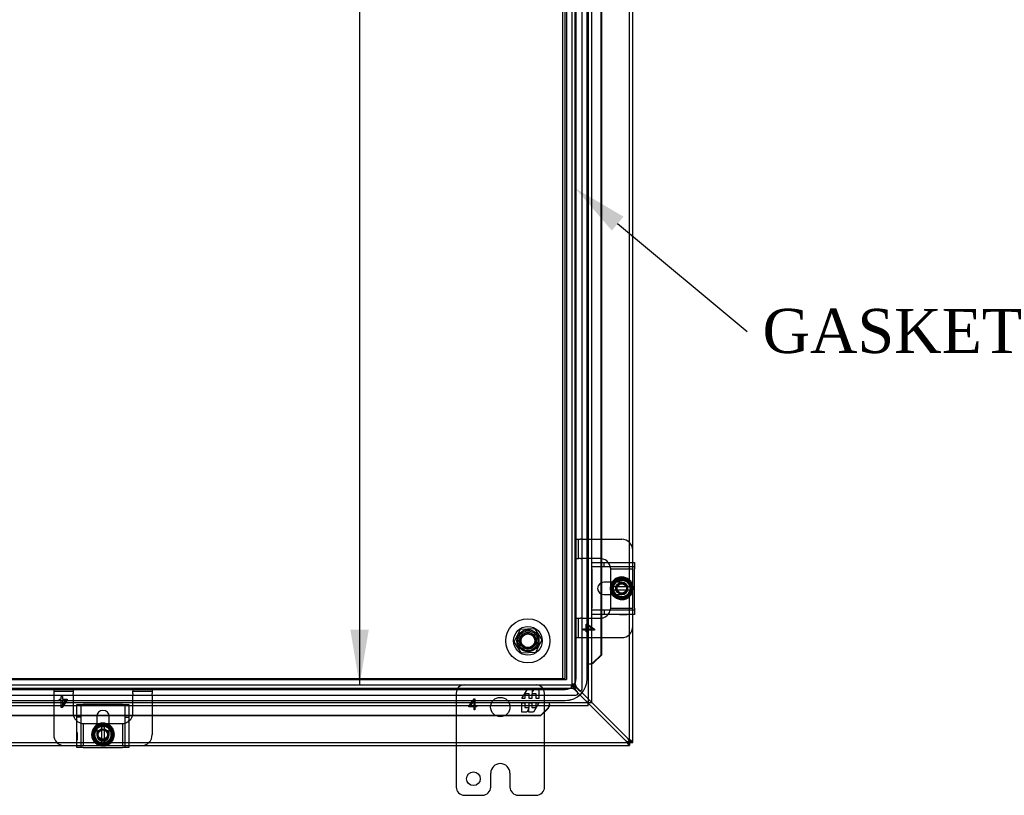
# Model space of a CAD drawing. Header units: inches. Extents: x 1 to 240, y -1 to 159.
# Tile 34 of 65: x 68 to 90, y 63 to 81. Entities that reach past the tile are written whole.
import ezdxf
from ezdxf import colors
from ezdxf.entities.mleader import LeaderData, LeaderLine
from ezdxf.enums import TextEntityAlignment as Align
from ezdxf.lldxf.tags import DXFTag
from ezdxf.math import Vec2, Vec3

# ---------------------------------------------------------------- set-up
doc = ezdxf.new("R2010")
doc.units = ezdxf.units.IN
doc.header["$MEASUREMENT"] = 0
for name, color, linetype in [('COM40679', 7, 'Continuous'), ('COM42667', 7, 'Continuous'), ('COM42780', 7, 'Continuous'), ('COM48573', 7, 'Continuous'), ('COM48603', 7, 'Continuous'), ('COM70220', 7, 'Continuous'), ('Default', 7, 'Continuous'), ('FET07720', 7, 'Continuous'), ('NTS166105', 7, 'Continuous'), ('SCC19011', 7, 'Continuous'), ('SPR20265', 7, 'Continuous'), ('STD26089', 7, 'Continuous'), ('WAF25035', 7, 'Continuous'), ('WAF25059', 7, 'Continuous')]:
    doc.layers.add(name, color=color, linetype=linetype)
doc.styles.add('SEACAD_Times_New_Roman', font='times.ttf')
tags = doc.linetypes.add('HIDDEN2', pattern=[0.1875, 0.125, -0.0625]).pattern_tags.tags
tags[6:7] = [DXFTag(74, 4), DXFTag(75, 0), DXFTag(340, '0'), DXFTag(46, 0.0), DXFTag(50, 0.0), DXFTag(44, 0.0), DXFTag(45, 0.0)]
tags[4:5] = [DXFTag(74, 4), DXFTag(75, 0), DXFTag(340, '0'), DXFTag(46, 0.0), DXFTag(50, 0.0), DXFTag(44, 0.0), DXFTag(45, 0.0)]
doc.dimstyles.new('HAMMOND_(STH_-_240x160)', dxfattribs={"dimtxt": 1, "dimasz": 1.25, "dimexe": 0.5, "dimexo": 0.5, "dimgap": 0.25, "dimtad": 0, "dimtih": 1, "dimtoh": 1, "dimlfac": 0.125, "dimzin": 0, "dimdsep": 46, "dimtxsty": 'SEACAD_Times_New_Roman', "dimblk1": '_SE_FILLED', "dimblk2": '_SE_FILLED', "dimsah": 1, "dimcen": 0.5, "dimadec": 0, "dimazin": 0, "dimtfac": 0.8, "dimtofl": 0, "dimtmove": 0, "dimatfit": 3, "dimfxl": 1, "dimtolj": 1, "dimtzin": 0, "dimarcsym": 0})

# ---------------------------------------------------------------- blocks, each defined once
blk = doc.blocks.new('SE5')
at = {"layer": 'COM40679', "color": 7, "linetype": 'HIDDEN2'}
for p, q in [((80.206, 98.928), (80.206, 65.928)), ((80.301, 98.928), (80.301, 65.928)), ((59.426, 65.928), (80.176, 65.928)), ((80.176, 65.928), (80.301, 65.928))]:
    blk.add_line(p, q, dxfattribs=at)
blk.add_circle((79.426, 66.803), 0.25, dxfattribs=at)
at = {"layer": 'COM42667', "color": 7, "linetype": 'Continuous'}
for p, q in [((80.87, 68.436), (80.87, 68.579)), ((80.87, 68.579), (81.84, 68.579)), ((81.84, 68.579), (81.84, 68.436)), ((80.87, 68.436), (80.87, 67.544)), ((81.84, 67.544), (81.84, 68.436)), ((81.345, 68.131), (81.145, 68.131)), ((81.145, 67.85), (81.345, 67.85)), ((80.87, 67.401), (80.87, 67.544)), ((81.84, 67.401), (80.87, 67.401)), ((81.84, 67.544), (81.84, 67.401)), ((69.213, 64.389), (69.213, 65.326)), ((70.39, 65.326), (70.39, 64.389)), ((69.661, 65.085), (69.661, 64.885)), ((69.942, 64.885), (69.942, 65.085)), ((69.356, 64.389), (69.213, 64.389)), ((69.356, 64.389), (70.247, 64.389)), ((70.39, 64.389), (70.247, 64.389))]:
    blk.add_line(p, q, dxfattribs=at)
at = {"layer": 'COM42667', "color": 7, "linetype": 'HIDDEN2'}
for p, q in [((80.87, 68.484), (81.84, 68.484)), ((81.154, 68.484), (81.154, 68.579)), ((81.551, 68.131), (81.345, 68.131)), ((81.345, 67.85), (81.551, 67.85)), ((81.84, 67.496), (80.87, 67.496)), ((81.154, 67.496), (81.154, 67.401)), ((81.504, 67.402), (81.504, 67.401)), ((81.504, 67.402), (81.619, 67.402)), ((81.534, 67.402), (81.534, 67.401)), ((81.613, 67.402), (81.613, 67.401)), ((81.619, 67.402), (81.619, 67.401)), ((81.619, 67.402), (81.644, 67.402)), ((81.644, 67.402), (81.644, 67.401)), ((81.644, 67.402), (81.677, 67.402)), ((81.677, 67.402), (81.677, 67.401)), ((69.213, 65.359), (69.356, 65.359)), ((69.213, 65.326), (69.213, 65.359)), ((69.308, 64.389), (69.308, 65.359)), ((70.247, 65.359), (69.356, 65.359)), ((70.247, 65.359), (70.39, 65.359)), ((70.295, 65.359), (70.295, 64.389)), ((70.39, 65.359), (70.39, 65.326)), ((69.308, 65.075), (69.213, 65.075)), ((70.295, 65.075), (70.39, 65.075)), ((69.214, 64.726), (69.213, 64.726)), ((69.214, 64.696), (69.213, 64.696)), ((69.214, 64.726), (69.214, 64.611)), ((69.661, 64.885), (69.661, 64.678)), ((69.942, 64.678), (69.942, 64.885)), ((69.214, 64.617), (69.213, 64.617)), ((69.214, 64.611), (69.213, 64.611)), ((69.214, 64.586), (69.213, 64.586)), ((69.214, 64.552), (69.213, 64.552)), ((69.214, 64.611), (69.214, 64.586)), ((69.214, 64.586), (69.214, 64.552))]:
    blk.add_line(p, q, dxfattribs=at)
at = {"layer": 'COM42667', "color": 7, "linetype": 'Continuous'}
for centre, radius, start, end in [((81.145, 67.99), 0.14, 90, 270), ((69.801, 65.085), 0.141, 0, 180)]:
    blk.add_arc(centre, radius, start, end, dxfattribs=at)
at = {"layer": 'COM42667', "color": 7, "linetype": 'HIDDEN2'}
for centre, radius, start, end in [((81.551, 67.99), 0.14, 270, 90), ((69.801, 64.678), 0.141, 180, 0)]:
    blk.add_arc(centre, radius, start, end, dxfattribs=at)
at = {"layer": 'COM42780', "color": 7, "linetype": 'HIDDEN2'}
for p, q in [((80.502, 69.105), (80.569, 69.105)), ((80.502, 68.668), (80.502, 69.105)), ((80.569, 68.668), (80.569, 69.105)), ((80.569, 69.105), (80.619, 69.105)), ((80.653, 69.105), (80.619, 69.105)), ((80.653, 69.105), (81.089, 69.105)), ((80.502, 68.668), (80.569, 68.668)), ((80.619, 68.668), (80.569, 68.668)), ((80.619, 68.668), (80.653, 68.668)), ((81.051, 68.668), (80.653, 68.668)), ((81.801, 68.483), (81.801, 68.579)), ((81.801, 68.435), (81.801, 68.483)), ((81.301, 68.435), (81.801, 68.435)), ((81.301, 68.418), (81.301, 68.43)), ((81.301, 68.287), (81.301, 68.418)), ((81.301, 68.131), (81.301, 68.287)), ((81.801, 68.43), (81.801, 68.435)), ((81.801, 68.287), (81.801, 68.43)), ((81.801, 68.046), (81.801, 68.287)), ((81.301, 67.693), (81.301, 67.85)), ((81.801, 67.693), (81.801, 67.944)), ((81.301, 67.562), (81.301, 67.693)), ((81.801, 67.55), (81.801, 67.693)), ((81.301, 67.55), (81.301, 67.562)), ((81.301, 67.545), (81.801, 67.545)), ((81.801, 67.545), (81.801, 67.55)), ((81.801, 67.497), (81.801, 67.545)), ((81.801, 67.401), (81.801, 67.497)), ((80.502, 67.312), (80.569, 67.312)), ((80.502, 66.875), (80.502, 67.312)), ((80.569, 66.875), (80.569, 67.312)), ((80.569, 67.312), (80.619, 67.312)), ((80.653, 67.312), (80.619, 67.312)), ((80.653, 67.312), (81.051, 67.312)), ((80.746, 67.071), (80.746, 67.18)), ((80.746, 67.18), (80.775, 67.18)), ((80.775, 67.18), (80.937, 67.065)), ((80.887, 67.071), (80.775, 67.15)), ((80.775, 67.15), (80.775, 67.071)), ((80.687, 67.04), (80.687, 67.071)), ((80.687, 67.071), (80.746, 67.071)), ((80.746, 67.04), (80.687, 67.04)), ((80.746, 67.007), (80.746, 67.04)), ((80.775, 67.007), (80.746, 67.007)), ((80.775, 67.071), (80.887, 67.071)), ((80.937, 67.04), (80.775, 67.04)), ((80.775, 67.04), (80.775, 67.007)), ((80.937, 67.065), (80.937, 67.04)), ((80.502, 66.875), (80.569, 66.875)), ((80.569, 66.875), (80.619, 66.875)), ((80.619, 66.875), (80.653, 66.875)), ((80.653, 66.875), (81.089, 66.875)), ((68.686, 65.728), (68.686, 65.661)), ((68.686, 65.728), (69.123, 65.728)), ((68.686, 65.661), (69.123, 65.661)), ((68.686, 65.661), (68.686, 65.61)), ((68.686, 65.61), (68.686, 65.576)), ((68.686, 65.576), (68.686, 65.101)), ((69.123, 65.728), (69.123, 65.661)), ((69.123, 65.661), (69.123, 65.61)), ((69.123, 65.576), (69.123, 65.61)), ((69.123, 65.576), (69.123, 65.178)), ((70.48, 65.728), (70.48, 65.661)), ((70.48, 65.728), (70.917, 65.728)), ((70.48, 65.661), (70.917, 65.661)), ((70.48, 65.61), (70.48, 65.661)), ((70.48, 65.61), (70.48, 65.576)), ((70.48, 65.178), (70.48, 65.576)), ((70.917, 65.728), (70.917, 65.661)), ((70.917, 65.661), (70.917, 65.61)), ((70.917, 65.576), (70.917, 65.61)), ((70.917, 65.576), (70.917, 65.101)), ((68.818, 65.455), (68.818, 65.483)), ((68.818, 65.483), (68.851, 65.483)), ((68.851, 65.455), (68.818, 65.455)), ((68.851, 65.543), (68.882, 65.543)), ((68.851, 65.483), (68.851, 65.543)), ((68.851, 65.293), (68.851, 65.455)), ((68.991, 65.455), (68.876, 65.293)), ((68.882, 65.543), (68.882, 65.483)), ((68.882, 65.483), (68.991, 65.483)), ((68.882, 65.342), (68.961, 65.455)), ((68.961, 65.455), (68.882, 65.455)), ((68.882, 65.455), (68.882, 65.342)), ((68.991, 65.483), (68.991, 65.455)), ((68.876, 65.293), (68.851, 65.293)), ((69.356, 64.929), (69.356, 64.428)), ((69.361, 64.928), (69.373, 64.928)), ((69.373, 64.928), (69.504, 64.928)), ((69.504, 64.928), (69.661, 64.928)), ((69.942, 64.928), (70.098, 64.928)), ((70.098, 64.928), (70.23, 64.928)), ((70.23, 64.928), (70.241, 64.928)), ((70.246, 64.929), (70.246, 64.428)), ((69.213, 64.428), (69.308, 64.428)), ((69.308, 64.428), (69.356, 64.428)), ((69.356, 64.428), (69.361, 64.428)), ((69.361, 64.428), (69.504, 64.428)), ((69.504, 64.428), (69.755, 64.428)), ((69.857, 64.428), (70.098, 64.428)), ((70.098, 64.428), (70.241, 64.428)), ((70.241, 64.428), (70.246, 64.428)), ((70.246, 64.428), (70.294, 64.428)), ((70.294, 64.428), (70.39, 64.428))]:
    blk.add_line(p, q, dxfattribs=at)
at = {"layer": 'COM42780', "color": 7, "linetype": 'Continuous'}
for p, q in [((81.089, 69.105), (81.551, 69.105)), ((81.801, 68.579), (81.801, 68.855)), ((81.301, 68.056), (81.301, 68.131)), ((81.301, 67.85), (81.301, 67.921)), ((81.801, 67.125), (81.801, 67.401)), ((81.089, 66.875), (81.551, 66.875)), ((68.686, 65.101), (68.686, 64.678)), ((69.661, 64.928), (69.733, 64.928)), ((69.867, 64.928), (69.942, 64.928)), ((70.917, 65.101), (70.917, 64.678)), ((68.936, 64.428), (69.213, 64.428)), ((70.39, 64.428), (70.667, 64.428))]:
    blk.add_line(p, q, dxfattribs=at)
at = {"layer": 'COM42780', "color": 7, "linetype": 'HIDDEN2'}
for centre, radius in [((81.551, 67.99), 0.195), ((81.551, 67.99), 0.125), ((81.551, 67.99), 0.106), ((69.801, 64.678), 0.195), ((69.801, 64.678), 0.125), ((69.801, 64.678), 0.106)]:
    blk.add_circle(centre, radius, dxfattribs=at)
at = {"layer": 'COM42780', "color": 7, "linetype": 'Continuous'}
for centre, start, end in [((81.551, 68.855), 0, 90), ((81.051, 68.418), 39.9324, 81.31), ((81.051, 67.562), 278.69, 320.0676), ((81.551, 67.125), 270, 0), ((69.373, 65.178), 198.0043, 230.0676), ((70.23, 65.178), 309.9324, 341.9957), ((68.936, 64.678), 180, 270), ((70.667, 64.678), 270, 0)]:
    blk.add_arc(centre, 0.25, start, end, dxfattribs=at)
at = {"layer": 'COM42780', "color": 7, "linetype": 'HIDDEN2'}
for centre, start, end in [((81.051, 68.418), 81.31, 90), ((81.051, 68.418), 15.0028, 39.9324), ((81.051, 68.418), 3.8357, 15.0028), ((81.051, 68.418), 2.6763, 3.8357), ((81.051, 67.562), 320.0676, 344.9972), ((81.051, 67.562), 344.9972, 356.1643), ((81.051, 67.562), 356.1643, 357.3237), ((81.051, 67.562), 270, 278.69), ((69.373, 65.178), 180, 198.0043), ((70.23, 65.178), 341.9957, 0), ((69.373, 65.178), 230.0676, 254.9972), ((69.373, 65.178), 254.9972, 266.1643), ((69.373, 65.178), 266.1643, 267.3237), ((70.23, 65.178), 272.6763, 273.8357), ((70.23, 65.178), 273.8357, 285.0028), ((70.23, 65.178), 285.0028, 309.9324)]:
    blk.add_arc(centre, 0.25, start, end, dxfattribs=at)
at = {"layer": 'COM48573', "color": 7, "linetype": 'HIDDEN2'}
for p, q in [((80.426, 65.819), (80.426, 99.037)), ((80.498, 65.819), (80.498, 99.037)), ((80.656, 65.715), (80.656, 99.141)), ((81.729, 68.055), (81.729, 82.368)), ((81.729, 64.506), (81.729, 67.93)), ((59.193, 65.803), (80.41, 65.803)), ((80.408, 65.803), (80.408, 65.731)), ((80.41, 65.731), (80.41, 65.803)), ((80.426, 65.821), (80.498, 65.821)), ((80.498, 65.819), (80.426, 65.819)), ((80.499, 65.821), (80.498, 65.821)), ((59.088, 65.573), (80.515, 65.573)), ((59.193, 65.731), (80.41, 65.731)), ((80.408, 65.731), (80.408, 65.73)), ((80.487, 65.695), (80.792, 65.39)), ((80.546, 65.65), (80.501, 65.695)), ((80.864, 65.412), (80.534, 65.742)), ((80.534, 65.728), (80.58, 65.683)), ((57.879, 64.5), (69.741, 64.5)), ((69.866, 64.5), (81.724, 64.5))]:
    blk.add_line(p, q, dxfattribs=at)
at = {"layer": 'COM48573', "color": 7, "linetype": 'Continuous'}
for p, q in [((81.801, 68.855), (81.801, 81.563)), ((81.801, 64.506), (81.801, 67.125)), ((80.792, 65.39), (81.646, 64.536)), ((81.693, 64.583), (80.864, 65.412)), ((81.712, 64.517), (81.693, 64.536)), ((81.712, 64.517), (81.693, 64.536)), ((81.712, 64.517), (81.727, 64.502)), ((81.712, 64.517), (81.727, 64.503)), ((81.724, 64.5), (81.724, 64.428)), ((81.729, 64.5), (81.724, 64.5)), ((81.729, 64.5), (81.728, 64.502)), ((81.729, 64.5), (81.728, 64.502)), ((81.729, 64.506), (81.729, 64.5)), ((81.729, 64.506), (81.801, 64.506)), ((81.729, 64.5), (81.801, 64.5)), ((81.729, 64.5), (81.729, 64.428)), ((81.801, 64.5), (81.801, 64.506)), ((57.879, 64.428), (68.936, 64.428)), ((70.667, 64.428), (81.724, 64.428)), ((81.724, 64.428), (81.729, 64.428))]:
    blk.add_line(p, q, dxfattribs=at)
at = {"layer": 'COM48573', "color": 7, "linetype": 'HIDDEN2'}
for centre, radius, start, end in [((80.693, 65.86), 0.198, 191.3606, 216.6696), ((80.369, 65.537), 0.198, 53.3304, 78.6394), ((80.515, 65.618), 0.045, 270, 45), ((80.611, 65.715), 0.045, 225, 0)]:
    blk.add_arc(centre, radius, start, end, dxfattribs=at)
at = {"layer": 'COM48573', "color": 7, "linetype": 'Continuous'}
for centre, radius, start, end in [((82.079, 64.745), 0.48, 205.7943, 217.9385), ((81.82, 64.795), 0.312, 236.1943, 247.4031), ((81.484, 64.151), 0.48, 52.0615, 64.2057), ((81.435, 64.41), 0.312, 22.5969, 33.8057)]:
    blk.add_arc(centre, radius, start, end, dxfattribs=at)
at = {"layer": 'COM48573', "color": 7, "linetype": 'HIDDEN2'}
for points, knots in [([(80.408, 65.801), (80.415, 65.798), (80.421, 65.794), (80.435, 65.781), (80.441, 65.773), (80.454, 65.754), (80.461, 65.743), (80.474, 65.72), (80.481, 65.707), (80.487, 65.695)], [0, 0, 0, 0, 0.25, 0.25, 0.5, 0.5, 0.75, 0.75, 1, 1, 1, 1]), ([(80.41, 65.803), (80.418, 65.803), (80.425, 65.8), (80.441, 65.789), (80.448, 65.781), (80.463, 65.761), (80.471, 65.749), (80.486, 65.723), (80.494, 65.709), (80.501, 65.695)], [0, 0, 0, 0, 0.25, 0.25, 0.5, 0.5, 0.75, 0.75, 1, 1, 1, 1]), ([(80.534, 65.728), (80.52, 65.736), (80.506, 65.743), (80.48, 65.759), (80.468, 65.766), (80.448, 65.781), (80.44, 65.789), (80.429, 65.804), (80.426, 65.812), (80.426, 65.819)], [0, 0, 0, 0, 0.25, 0.25, 0.5, 0.5, 0.75, 0.75, 1, 1, 1, 1]), ([(80.534, 65.742), (80.522, 65.749), (80.51, 65.755), (80.487, 65.768), (80.476, 65.775), (80.457, 65.788), (80.449, 65.795), (80.436, 65.808), (80.431, 65.815), (80.429, 65.821)], [0, 0, 0, 0, 0.25, 0.25, 0.5, 0.5, 0.75, 0.75, 1, 1, 1, 1]), ([(80.534, 65.728), (80.525, 65.743), (80.516, 65.759), (80.502, 65.789), (80.498, 65.804), (80.498, 65.819)], [0, 0, 0, 0, 0.5, 0.5, 1, 1, 1, 1]), ([(80.41, 65.731), (80.425, 65.731), (80.441, 65.727), (80.471, 65.714), (80.486, 65.705), (80.501, 65.695)], [0, 0, 0, 0, 0.5, 0.5, 1, 1, 1, 1]), ([(81.729, 64.433), (81.725, 64.434), (81.722, 64.435), (81.717, 64.438), (81.715, 64.44), (81.712, 64.444), (81.711, 64.447), (81.709, 64.452), (81.709, 64.455), (81.709, 64.465), (81.71, 64.473), (81.714, 64.484), (81.716, 64.488), (81.721, 64.496), (81.723, 64.499), (81.727, 64.502)], [0, 0, 0, 0, 0.125, 0.125, 0.25, 0.25, 0.375, 0.375, 0.5, 0.5, 0.75, 0.75, 0.875, 0.875, 1, 1, 1, 1]), ([(81.727, 64.503), (81.73, 64.506), (81.734, 64.509), (81.741, 64.513), (81.745, 64.515), (81.753, 64.518), (81.757, 64.519), (81.764, 64.52), (81.768, 64.521), (81.777, 64.52), (81.783, 64.519), (81.79, 64.514), (81.791, 64.512), (81.795, 64.507), (81.796, 64.504), (81.797, 64.5)], [0, 0, 0, 0, 0.125, 0.125, 0.25, 0.25, 0.375, 0.375, 0.5, 0.5, 0.75, 0.75, 0.875, 0.875, 1, 1, 1, 1])]:
    blk.add_open_spline(points, degree=3, knots=knots, dxfattribs=at)
at = {"layer": 'COM48573', "color": 7, "linetype": 'Continuous'}
for points, knots in [([(81.7, 64.507), (81.701, 64.507), (81.704, 64.506), (81.707, 64.505), (81.711, 64.503), (81.714, 64.502), (81.717, 64.501), (81.719, 64.501), (81.722, 64.5), (81.723, 64.5), (81.724, 64.5)], [0, 0, 0, 0, 0.137013, 0.270531, 0.400528, 0.527021, 0.650074, 0.769801, 0.886369, 1, 1, 1, 1]), ([(81.7, 64.45), (81.705, 64.444), (81.71, 64.438), (81.718, 64.431), (81.721, 64.428), (81.724, 64.428)], [0, 0, 0, 0, 0.5, 0.5, 1, 1, 1, 1]), ([(81.728, 64.502), (81.725, 64.502), (81.722, 64.502), (81.717, 64.504), (81.714, 64.504), (81.71, 64.507), (81.709, 64.509), (81.709, 64.513), (81.71, 64.515), (81.712, 64.517)], [0, 0, 0, 0, 0.25, 0.25, 0.5, 0.5, 0.75, 0.75, 1, 1, 1, 1]), ([(81.712, 64.517), (81.714, 64.519), (81.717, 64.521), (81.721, 64.521), (81.723, 64.519), (81.725, 64.515), (81.726, 64.513), (81.727, 64.508), (81.727, 64.505), (81.728, 64.502)], [0, 0, 0, 0, 0.25, 0.25, 0.5, 0.5, 0.75, 0.75, 1, 1, 1, 1]), ([(81.729, 64.506), (81.729, 64.507), (81.729, 64.508), (81.729, 64.51), (81.728, 64.513), (81.727, 64.516), (81.726, 64.519), (81.725, 64.522), (81.724, 64.526), (81.723, 64.528), (81.722, 64.529)], [0, 0, 0, 0, 0.113631, 0.230199, 0.349926, 0.472979, 0.599472, 0.729469, 0.862987, 1, 1, 1, 1]), ([(81.801, 64.506), (81.801, 64.508), (81.799, 64.512), (81.791, 64.52), (81.786, 64.524), (81.78, 64.529)], [0, 0, 0, 0, 0.5, 0.5, 1, 1, 1, 1])]:
    blk.add_open_spline(points, degree=3, knots=knots, dxfattribs=at)
at = {"layer": 'COM48573', "color": 7, "linetype": 'HIDDEN2'}
for points in [[(81.709, 64.511), (81.709, 64.494), (81.709, 64.477), (81.709, 64.46)], [(81.77, 64.521), (81.753, 64.521), (81.735, 64.521), (81.719, 64.521)]]:
    blk.add_open_spline(points, degree=3, dxfattribs=at)
at = {"layer": 'COM48603', "color": 7, "linetype": 'HIDDEN2'}
for p, q in [((80.792, 99.459), (80.792, 65.398)), ((81.077, 68.579), (81.077, 68.113)), ((81.089, 68.579), (81.089, 68.119)), ((81.077, 67.867), (81.077, 67.401)), ((81.089, 67.861), (81.089, 67.401)), ((80.864, 66.273), (80.792, 66.273)), ((80.896, 66.296), (80.887, 66.296)), ((80.792, 65.398), (58.748, 65.398)), ((79.917, 65.326), (79.917, 65.398)), ((79.894, 65.303), (79.894, 65.294)), ((69.664, 65.113), (69.213, 65.113)), ((69.662, 65.101), (69.213, 65.101)), ((70.39, 65.113), (69.939, 65.113)), ((70.39, 65.101), (69.941, 65.101))]:
    blk.add_line(p, q, dxfattribs=at)
at = {"layer": 'COM48603', "color": 7, "linetype": 'Continuous'}
for p, q in [((80.864, 99.459), (80.864, 65.398)), ((81.077, 81.839), (81.077, 68.579)), ((81.089, 81.839), (81.089, 68.579)), ((81.077, 68.113), (81.077, 67.867)), ((81.089, 68.119), (81.089, 67.861)), ((81.077, 67.401), (81.077, 66.481)), ((81.089, 67.401), (81.089, 66.481)), ((81.077, 66.481), (80.907, 66.308)), ((81.089, 66.481), (80.919, 66.308)), ((81.089, 66.481), (81.077, 66.481)), ((80.864, 66.273), (80.877, 66.273)), ((80.907, 66.308), (80.919, 66.308)), ((80.792, 65.398), (80.756, 65.434)), ((80.792, 65.398), (80.756, 65.434)), ((80.792, 65.326), (80.792, 65.398)), ((80.864, 65.398), (80.792, 65.398)), ((80.792, 65.326), (58.748, 65.326)), ((79.882, 65.283), (79.709, 65.113)), ((79.882, 65.271), (79.709, 65.101)), ((79.882, 65.283), (79.882, 65.271)), ((79.917, 65.313), (79.917, 65.326)), ((69.213, 65.113), (59.832, 65.113)), ((69.213, 65.101), (59.832, 65.101)), ((69.941, 65.101), (69.662, 65.101)), ((69.939, 65.113), (69.664, 65.113)), ((79.709, 65.113), (70.39, 65.113)), ((79.709, 65.101), (70.39, 65.101)), ((79.709, 65.101), (79.709, 65.113))]:
    blk.add_line(p, q, dxfattribs=at)
at = {"layer": 'COM48603', "color": 7, "linetype": 'HIDDEN2'}
for centre, start, end in [((81.305, 65.222), 110.5358, 114.2658), ((80.968, 64.885), 155.7342, 158.7275)]:
    blk.add_arc(centre, 1.153, start, end, dxfattribs=at)
at = {"layer": 'COM48603', "color": 7, "linetype": 'Continuous'}
for centre, radius, start, end in [((81.195, 66.039), 0.395, 136.9946, 143.6858), ((81.305, 65.222), 1.153, 109.542, 110.5358), ((80.151, 64.995), 0.395, 126.3142, 133.0054), ((80.968, 64.885), 1.153, 158.7275, 160.458)]:
    blk.add_arc(centre, radius, start, end, dxfattribs=at)
at = {"layer": 'COM70220', "color": 7, "linetype": 'HIDDEN2'}
for p, q in [((80.27, 65.951), (80.27, 98.906)), ((80.271, 65.951), (80.271, 98.906)), ((80.52, 65.951), (80.52, 98.906)), ((80.769, 65.951), (80.769, 98.906)), ((80.77, 65.951), (80.77, 98.906)), ((59.332, 65.951), (80.27, 65.951)), ((59.332, 65.95), (80.27, 65.95)), ((59.332, 65.701), (80.27, 65.701)), ((59.332, 65.452), (80.27, 65.452)), ((59.332, 65.451), (80.27, 65.451))]:
    blk.add_line(p, q, dxfattribs=at)
for radius in [0.5, 0.001, 0.25, 0.499]:
    blk.add_arc((80.27, 65.951), radius, 270, 0, dxfattribs=at)
at = {"layer": 'FET07720', "color": 7, "linetype": 'HIDDEN2'}
for p, q in [((77.801, 65.616), (77.801, 64.428)), ((79.291, 65.498), (79.414, 65.71)), ((79.454, 65.604), (79.356, 65.604)), ((79.356, 65.604), (79.356, 65.498)), ((79.414, 65.71), (79.523, 65.71)), ((79.454, 65.498), (79.454, 65.604)), ((79.612, 65.604), (79.514, 65.604)), ((79.514, 65.604), (79.514, 65.498)), ((79.523, 65.71), (79.523, 65.632)), ((79.523, 65.632), (79.568, 65.71)), ((79.568, 65.71), (79.676, 65.71)), ((79.612, 65.498), (79.612, 65.604)), ((79.676, 65.71), (79.676, 65.498)), ((79.801, 64.428), (79.801, 65.616)), ((78.091, 65.32), (78.21, 65.491)), ((78.207, 65.452), (78.12, 65.327)), ((78.207, 65.327), (78.207, 65.452)), ((78.21, 65.491), (78.227, 65.491)), ((78.227, 65.491), (78.227, 65.327)), ((79.356, 65.498), (79.291, 65.498)), ((79.291, 65.188), (79.291, 65.4)), ((79.291, 65.4), (79.356, 65.4)), ((79.356, 65.4), (79.356, 65.295)), ((79.514, 65.498), (79.454, 65.498)), ((79.454, 65.295), (79.454, 65.4)), ((79.454, 65.4), (79.514, 65.4)), ((79.514, 65.4), (79.514, 65.295)), ((79.676, 65.4), (79.554, 65.188)), ((79.676, 65.498), (79.612, 65.498)), ((79.612, 65.295), (79.612, 65.4)), ((79.612, 65.4), (79.676, 65.4)), ((78.091, 65.306), (78.091, 65.32)), ((78.207, 65.306), (78.091, 65.306)), ((78.12, 65.327), (78.207, 65.327)), ((78.207, 65.241), (78.207, 65.306)), ((78.227, 65.241), (78.207, 65.241)), ((78.227, 65.327), (78.262, 65.327)), ((78.262, 65.306), (78.227, 65.306)), ((78.227, 65.306), (78.227, 65.241)), ((78.262, 65.327), (78.262, 65.306)), ((79.4, 65.188), (79.291, 65.188)), ((79.356, 65.295), (79.454, 65.295)), ((79.445, 65.266), (79.4, 65.188)), ((79.445, 65.188), (79.445, 65.266)), ((79.554, 65.188), (79.445, 65.188)), ((79.514, 65.295), (79.612, 65.295))]:
    blk.add_line(p, q, dxfattribs=at)
at = {"layer": 'FET07720', "color": 7, "linetype": 'Continuous'}
for p, q in [((77.801, 64.428), (77.801, 63.491)), ((79.801, 63.491), (79.801, 64.428)), ((78.801, 64.021), (78.801, 64.021)), ((78.583, 63.491), (78.583, 63.803)), ((79.019, 63.803), (79.019, 63.491)), ((77.989, 63.303), (78.395, 63.303)), ((79.207, 63.303), (79.614, 63.303))]:
    blk.add_line(p, q, dxfattribs=at)
at = {"layer": 'FET07720', "color": 7, "linetype": 'HIDDEN2'}
blk.add_circle((78.801, 65.303), 0.219, dxfattribs=at)
at = {"layer": 'FET07720', "color": 7, "linetype": 'Continuous'}
blk.add_circle((78.192, 63.678), 0.156, dxfattribs=at)
at = {"layer": 'FET07720', "color": 7, "linetype": 'HIDDEN2'}
for centre, radius, start, end in [((77.989, 65.616), 0.188, 90, 180), ((79.614, 65.616), 0.187, 0, 90)]:
    blk.add_arc(centre, radius, start, end, dxfattribs=at)
at = {"layer": 'FET07720', "color": 7, "linetype": 'Continuous'}
for centre, radius, start, end in [((78.801, 63.803), 0.218, 90, 180), ((78.801, 63.803), 0.218, 0, 90), ((77.989, 63.491), 0.188, 180, 270), ((78.395, 63.491), 0.188, 270, 0), ((79.207, 63.491), 0.188, 180, 270), ((79.614, 63.491), 0.188, 270, 0)]:
    blk.add_arc(centre, radius, start, end, dxfattribs=at)
at = {"layer": 'NTS166105', "color": 7, "linetype": 'HIDDEN2'}
for p, q in [((79.112, 66.783), (79.255, 67.068)), ((79.255, 67.068), (79.573, 67.084)), ((79.573, 67.084), (79.742, 66.825)), ((79.282, 66.524), (79.112, 66.783)), ((79.742, 66.825), (79.597, 66.537)), ((79.597, 66.537), (79.282, 66.524))]:
    blk.add_line(p, q, dxfattribs=at)
for radius in [0.188, 0.154]:
    blk.add_circle((79.426, 66.803), radius, dxfattribs=at)
at = {"layer": 'SCC19011', "color": 7, "linetype": 'Continuous'}
for p, q in [((81.551, 68.231), (81.336, 68.099)), ((81.336, 68.099), (81.336, 68.024)), ((81.336, 68.024), (81.336, 67.956)), ((81.357, 68.024), (81.336, 68.024)), ((81.367, 68.024), (81.357, 68.024)), ((81.736, 68.024), (81.367, 68.024)), ((81.766, 68.099), (81.551, 68.231)), ((81.746, 68.024), (81.736, 68.024)), ((81.766, 68.024), (81.746, 68.024)), ((81.766, 68.024), (81.766, 68.099)), ((81.766, 67.956), (81.766, 68.024)), ((81.336, 67.956), (81.336, 67.881)), ((81.336, 67.956), (81.357, 67.956)), ((81.336, 67.881), (81.551, 67.749)), ((81.357, 67.956), (81.367, 67.956)), ((81.367, 67.956), (81.736, 67.956)), ((81.551, 67.749), (81.766, 67.881)), ((81.736, 67.956), (81.746, 67.956)), ((81.746, 67.956), (81.766, 67.956)), ((81.766, 67.881), (81.766, 67.956)), ((69.693, 64.893), (69.56, 64.678)), ((69.56, 64.678), (69.693, 64.463)), ((69.767, 64.893), (69.693, 64.893)), ((69.835, 64.893), (69.767, 64.893)), ((69.767, 64.893), (69.767, 64.873)), ((69.767, 64.873), (69.767, 64.862)), ((69.767, 64.862), (69.767, 64.494)), ((69.91, 64.893), (69.835, 64.893)), ((69.835, 64.873), (69.835, 64.893)), ((69.835, 64.862), (69.835, 64.873)), ((69.835, 64.494), (69.835, 64.862)), ((70.042, 64.678), (69.91, 64.893)), ((69.91, 64.463), (70.042, 64.678)), ((69.693, 64.463), (69.767, 64.463)), ((69.767, 64.494), (69.767, 64.484)), ((69.767, 64.484), (69.767, 64.463)), ((69.767, 64.463), (69.835, 64.463)), ((69.835, 64.484), (69.835, 64.494)), ((69.835, 64.463), (69.835, 64.484)), ((69.835, 64.463), (69.91, 64.463))]:
    blk.add_line(p, q, dxfattribs=at)
at = {"layer": 'SCC19011', "color": 7, "linetype": 'HIDDEN2'}
for centre in [(81.551, 67.99), (69.801, 64.678)]:
    blk.add_circle(centre, 0.122, dxfattribs=at)
at = {"layer": 'SCC19011', "color": 7, "linetype": 'Continuous'}
for centre, start, end in [((81.551, 67.99), 10.4474, 169.5526), ((81.551, 67.99), 190.4474, 349.5526), ((69.801, 64.678), 100.4474, 259.5526), ((69.801, 64.678), 280.4474, 79.5526)]:
    blk.add_arc(centre, 0.188, start, end, dxfattribs=at)
at = {"layer": 'SPR20265', "color": 7, "linetype": 'HIDDEN2'}
for p, q in [((81.366, 67.805), (81.391, 67.83)), ((81.734, 67.99), (81.769, 67.99)), ((69.616, 64.863), (69.641, 64.838)), ((69.801, 64.496), (69.801, 64.461))]:
    blk.add_line(p, q, dxfattribs=at)
for points, knots in [([(81.324, 67.878), (81.326, 67.875), (81.342, 67.844), (81.384, 67.792), (81.467, 67.744), (81.561, 67.73), (81.655, 67.75), (81.734, 67.804), (81.79, 67.881), (81.813, 67.974), (81.802, 68.069), (81.758, 68.153), (81.686, 68.217), (81.597, 68.25), (81.501, 68.25), (81.414, 68.216), (81.361, 68.17), (81.338, 68.139), (81.333, 68.131)], [0.7989082, 0.7989082, 0.7989082, 0.7989082, 0.8001915, 0.8112914, 0.8223931, 0.8334948, 0.8445983, 0.8557003, 0.8668021, 0.8779027, 0.8890041, 0.9001067, 0.9112098, 0.9223136, 0.9334157, 0.9445065, 0.955056, 0.9580988, 0.9580988, 0.9580988, 0.9580988]), ([(81.6, 68.204), (81.57, 68.211), (81.506, 68.212), (81.419, 68.174), (81.354, 68.103), (81.325, 68.012), (81.335, 67.916), (81.384, 67.834), (81.462, 67.778), (81.557, 67.76), (81.65, 67.782), (81.727, 67.84), (81.773, 67.924), (81.782, 68.019), (81.75, 68.11), (81.686, 68.181), (81.598, 68.219), (81.502, 68.219), (81.414, 68.18), (81.349, 68.11), (81.318, 68.019), (81.325, 67.923), (81.37, 67.838), (81.445, 67.779), (81.537, 67.753), (81.632, 67.766), (81.714, 67.816), (81.77, 67.894), (81.791, 67.987), (81.773, 68.081), (81.72, 68.161), (81.641, 68.214), (81.546, 68.231), (81.453, 68.211), (81.374, 68.156), (81.324, 68.075), (81.308, 67.98), (81.331, 67.887), (81.387, 67.809), (81.469, 67.76), (81.563, 67.745), (81.656, 67.768), (81.734, 67.824), (81.783, 67.906), (81.798, 68.001), (81.776, 68.094), (81.72, 68.172), (81.639, 68.223), (81.545, 68.239), (81.451, 68.219), (81.373, 68.165), (81.32, 68.085), (81.301, 67.991), (81.315, 67.91), (81.339, 67.865), (81.35, 67.849)], [0.034752, 0.034752, 0.034752, 0.034752, 0.0456072, 0.0566993, 0.0677916, 0.0788813, 0.0899732, 0.1010652, 0.1121593, 0.123253, 0.1343442, 0.1454373, 0.156529, 0.1676234, 0.1787178, 0.1898116, 0.200905, 0.2119972, 0.2230929, 0.2341872, 0.2452831, 0.2563771, 0.2674708, 0.2785654, 0.28966, 0.3007576, 0.3118528, 0.3229492, 0.3340432, 0.3451384, 0.3562353, 0.3673323, 0.3784297, 0.3895246, 0.4006213, 0.4117166, 0.4228156, 0.4339132, 0.4450112, 0.4561079, 0.4672039, 0.4783017, 0.4893995, 0.5004992, 0.5115966, 0.5226954, 0.5337915, 0.544891, 0.5559893, 0.5670899, 0.5781889, 0.5892874, 0.6003855, 0.6114838, 0.6182179, 0.6182179, 0.6182179, 0.6182179]), ([(81.391, 67.83), (81.372, 67.852), (81.338, 67.898), (81.319, 67.99), (81.339, 68.076), (81.383, 68.146), (81.448, 68.194), (81.526, 68.217), (81.607, 68.211), (81.681, 68.177), (81.738, 68.119), (81.772, 68.045), (81.776, 67.963), (81.756, 67.899), (81.734, 67.866), (81.726, 67.856)], [0, 0, 0, 0, 0.0112469, 0.0252682, 0.0367371, 0.0476376, 0.0587408, 0.0698533, 0.080966, 0.0920765, 0.1031883, 0.1142994, 0.1254131, 0.1365249, 0.1418271, 0.1418271, 0.1418271, 0.1418271]), ([(81.429, 68.21), (81.424, 68.207), (81.392, 68.187), (81.355, 68.152), (81.332, 68.115), (81.327, 68.104)], [0.75353292, 0.75353292, 0.75353292, 0.75353292, 0.75578627, 0.7668873, 0.7712132, 0.7712132, 0.7712132, 0.7712132]), ([(81.335, 68.01), (81.336, 68.023), (81.343, 68.062), (81.364, 68.103), (81.384, 68.127), (81.387, 68.131)], [0.21995858, 0.21995858, 0.21995858, 0.21995858, 0.22541447, 0.23652458, 0.23857738, 0.23857738, 0.23857738, 0.23857738]), ([(81.408, 67.836), (81.405, 67.839), (81.383, 67.86), (81.351, 67.91), (81.337, 67.99), (81.352, 68.07), (81.387, 68.123), (81.412, 68.146), (81.419, 68.151)], [0.37922098, 0.37922098, 0.37922098, 0.37922098, 0.38094922, 0.39205781, 0.40316665, 0.41427643, 0.42538516, 0.42868152, 0.42868152, 0.42868152, 0.42868152]), ([(81.66, 68.166), (81.671, 68.16), (81.703, 68.135), (81.743, 68.081), (81.762, 68.001), (81.75, 67.92), (81.708, 67.85), (81.643, 67.801), (81.563, 67.781), (81.483, 67.793), (81.412, 67.835), (81.364, 67.901), (81.344, 67.98), (81.357, 68.061), (81.4, 68.131), (81.467, 68.178), (81.547, 68.195), (81.627, 68.181), (81.695, 68.135), (81.741, 68.067), (81.755, 67.986), (81.736, 67.906), (81.688, 67.84), (81.617, 67.799), (81.536, 67.789), (81.457, 67.813), (81.394, 67.865), (81.358, 67.939), (81.354, 68.02), (81.384, 68.097), (81.441, 68.155), (81.518, 68.185), (81.599, 68.182), (81.673, 68.145), (81.725, 68.082), (81.747, 68.003), (81.735, 67.922), (81.699, 67.867), (81.67, 67.843), (81.661, 67.836)], [0.464438, 0.464438, 0.464438, 0.464438, 0.4698156, 0.4809232, 0.4920326, 0.503138, 0.5142446, 0.52535, 0.5364578, 0.547565, 0.5586721, 0.5697781, 0.5808823, 0.5919888, 0.603094, 0.6142018, 0.6253066, 0.6364118, 0.6475152, 0.6586197, 0.6697249, 0.6808298, 0.6919358, 0.7030382, 0.714142, 0.7252447, 0.7363492, 0.7474536, 0.7585562, 0.7696589, 0.7807596, 0.7918635, 0.8029663, 0.8140692, 0.8251712, 0.836271, 0.8473724, 0.8584731, 0.862923, 0.862923, 0.862923, 0.862923]), ([(81.371, 67.942), (81.37, 67.944), (81.364, 67.972), (81.364, 68.004), (81.37, 68.033), (81.371, 68.035)], [0.91315801, 0.91315801, 0.91315801, 0.91315801, 0.91397592, 0.92507741, 0.92612869, 0.92612869, 0.92612869, 0.92612869]), ([(81.466, 68.18), (81.466, 68.18), (81.491, 68.191), (81.544, 68.203), (81.603, 68.193), (81.632, 68.181), (81.637, 68.179)], [0.43640128, 0.43640128, 0.43640128, 0.43640128, 0.43649234, 0.44759977, 0.45870607, 0.46079764, 0.46079764, 0.46079764, 0.46079764]), ([(81.483, 68.162), (81.5, 68.169), (81.544, 68.179), (81.609, 68.169), (81.67, 68.136), (81.722, 68.074), (81.731, 68.023), (81.734, 67.99)], [0.95046325, 0.95046325, 0.95046325, 0.95046325, 0.95824793, 0.96865358, 0.9770936, 0.98730809, 1, 1, 1, 1]), ([(81.497, 68.199), (81.502, 68.2), (81.532, 68.207), (81.57, 68.207), (81.602, 68.199), (81.608, 68.198)], [0.25678082, 0.25678082, 0.25678082, 0.25678082, 0.25874448, 0.26985449, 0.27231226, 0.27231226, 0.27231226, 0.27231226]), ([(81.708, 68.137), (81.714, 68.131), (81.736, 68.104), (81.763, 68.048), (81.769, 67.966), (81.746, 67.893), (81.717, 67.855), (81.702, 67.84)], [0.28879014, 0.28879014, 0.28879014, 0.28879014, 0.29207573, 0.30318617, 0.31429358, 0.32540417, 0.3342706, 0.3342706, 0.3342706, 0.3342706]), ([(81.769, 67.99), (81.766, 68.024), (81.759, 68.073), (81.729, 68.119), (81.714, 68.135)], [0, 0, 0, 0, 0.01093327, 0.01877746, 0.01877746, 0.01877746, 0.01877746]), ([(81.385, 67.849), (81.374, 67.862), (81.35, 67.899), (81.337, 67.942), (81.335, 67.968)], [0.19601695, 0.19601695, 0.19601695, 0.19601695, 0.20319267, 0.2141853, 0.2141853, 0.2141853, 0.2141853]), ([(81.617, 67.788), (81.593, 67.781), (81.546, 67.775), (81.5, 67.784), (81.48, 67.791)], [0.3480461, 0.3480461, 0.3480461, 0.3480461, 0.35873317, 0.3673569, 0.3673569, 0.3673569, 0.3673569]), ([(81.593, 67.774), (81.579, 67.772), (81.55, 67.769), (81.52, 67.772), (81.505, 67.776)], [0.16392013, 0.16392013, 0.16392013, 0.16392013, 0.1698589, 0.17613515, 0.17613515, 0.17613515, 0.17613515]), ([(69.66, 64.889), (69.641, 64.875), (69.599, 64.839), (69.555, 64.762), (69.541, 64.668), (69.562, 64.575), (69.615, 64.495), (69.693, 64.44), (69.785, 64.417), (69.88, 64.427), (69.964, 64.472), (70.028, 64.543), (70.061, 64.633), (70.061, 64.728), (70.027, 64.816), (69.981, 64.869), (69.95, 64.891), (69.943, 64.896)], [0.8028925, 0.8028925, 0.8028925, 0.8028925, 0.8112914, 0.8223931, 0.8334948, 0.8445983, 0.8557003, 0.8668021, 0.8779027, 0.8890041, 0.9001067, 0.9112098, 0.9223136, 0.9334157, 0.9445065, 0.955056, 0.9580988, 0.9580988, 0.9580988, 0.9580988]), ([(70.015, 64.63), (70.022, 64.659), (70.023, 64.723), (69.986, 64.811), (69.915, 64.875), (69.823, 64.905), (69.728, 64.894), (69.645, 64.845), (69.59, 64.767), (69.572, 64.673), (69.593, 64.579), (69.651, 64.503), (69.735, 64.456), (69.831, 64.448), (69.921, 64.479), (69.992, 64.544), (70.03, 64.632), (70.03, 64.728), (69.991, 64.816), (69.921, 64.88), (69.83, 64.912), (69.735, 64.904), (69.65, 64.86), (69.59, 64.785), (69.564, 64.693), (69.578, 64.597), (69.627, 64.516), (69.705, 64.459), (69.798, 64.439), (69.893, 64.456), (69.972, 64.509), (70.025, 64.589), (70.043, 64.683), (70.022, 64.777), (69.967, 64.855), (69.886, 64.906), (69.791, 64.921), (69.698, 64.899), (69.621, 64.843), (69.571, 64.761), (69.556, 64.666), (69.579, 64.573), (69.636, 64.496), (69.718, 64.446), (69.812, 64.431), (69.905, 64.453), (69.983, 64.509), (70.034, 64.59), (70.05, 64.684), (70.03, 64.778), (69.976, 64.857), (69.896, 64.91), (69.803, 64.929), (69.721, 64.914), (69.676, 64.89), (69.661, 64.879)], [0.034752, 0.034752, 0.034752, 0.034752, 0.0456072, 0.0566993, 0.0677916, 0.0788813, 0.0899732, 0.1010652, 0.1121593, 0.123253, 0.1343442, 0.1454373, 0.156529, 0.1676234, 0.1787178, 0.1898116, 0.200905, 0.2119972, 0.2230929, 0.2341872, 0.2452831, 0.2563771, 0.2674708, 0.2785654, 0.28966, 0.3007576, 0.3118528, 0.3229492, 0.3340432, 0.3451384, 0.3562353, 0.3673323, 0.3784297, 0.3895246, 0.4006213, 0.4117166, 0.4228156, 0.4339132, 0.4450112, 0.4561079, 0.4672039, 0.4783017, 0.4893995, 0.5004992, 0.5115966, 0.5226954, 0.5337915, 0.544891, 0.5559893, 0.5670899, 0.5781889, 0.5892874, 0.6003855, 0.6114838, 0.6182179, 0.6182179, 0.6182179, 0.6182179]), ([(69.641, 64.838), (69.664, 64.858), (69.709, 64.892), (69.802, 64.91), (69.887, 64.891), (69.957, 64.847), (70.005, 64.782), (70.029, 64.704), (70.022, 64.623), (69.989, 64.548), (69.93, 64.491), (69.856, 64.458), (69.774, 64.454), (69.71, 64.474), (69.677, 64.495), (69.667, 64.503)], [0, 0, 0, 0, 0.0112469, 0.0252682, 0.0367371, 0.0476376, 0.0587408, 0.0698533, 0.080966, 0.0920765, 0.1031883, 0.1142994, 0.1254131, 0.1365249, 0.1418271, 0.1418271, 0.1418271, 0.1418271]), ([(69.662, 64.847), (69.675, 64.857), (69.711, 64.88), (69.753, 64.892), (69.779, 64.895)], [0.19641658, 0.19641658, 0.19641658, 0.19641658, 0.20319267, 0.2141853, 0.2141853, 0.2141853, 0.2141853]), ([(69.821, 64.895), (69.834, 64.893), (69.873, 64.886), (69.914, 64.866), (69.939, 64.846), (69.942, 64.843)], [0.21995858, 0.21995858, 0.21995858, 0.21995858, 0.22541447, 0.23652458, 0.23857738, 0.23857738, 0.23857738, 0.23857738]), ([(70.021, 64.8), (70.018, 64.806), (69.999, 64.838), (69.964, 64.874), (69.926, 64.897), (69.916, 64.903)], [0.75353292, 0.75353292, 0.75353292, 0.75353292, 0.75578627, 0.7668873, 0.7712132, 0.7712132, 0.7712132, 0.7712132]), ([(69.586, 64.636), (69.583, 64.65), (69.58, 64.68), (69.584, 64.709), (69.587, 64.724)], [0.16392013, 0.16392013, 0.16392013, 0.16392013, 0.1698589, 0.17613515, 0.17613515, 0.17613515, 0.17613515]), ([(69.6, 64.612), (69.592, 64.637), (69.586, 64.683), (69.595, 64.73), (69.602, 64.749)], [0.3480461, 0.3480461, 0.3480461, 0.3480461, 0.35873317, 0.3673569, 0.3673569, 0.3673569, 0.3673569]), ([(69.978, 64.569), (69.971, 64.558), (69.947, 64.527), (69.892, 64.487), (69.812, 64.467), (69.732, 64.479), (69.661, 64.521), (69.613, 64.587), (69.592, 64.666), (69.604, 64.747), (69.646, 64.817), (69.712, 64.866), (69.791, 64.885), (69.872, 64.872), (69.942, 64.829), (69.989, 64.762), (70.007, 64.683), (69.992, 64.602), (69.946, 64.534), (69.878, 64.489), (69.797, 64.475), (69.718, 64.493), (69.652, 64.542), (69.61, 64.612), (69.6, 64.694), (69.624, 64.772), (69.676, 64.835), (69.75, 64.871), (69.832, 64.875), (69.908, 64.846), (69.966, 64.788), (69.997, 64.712), (69.993, 64.63), (69.957, 64.557), (69.893, 64.504), (69.814, 64.482), (69.733, 64.495), (69.678, 64.53), (69.654, 64.559), (69.648, 64.568)], [0.464438, 0.464438, 0.464438, 0.464438, 0.4698156, 0.4809232, 0.4920326, 0.503138, 0.5142446, 0.52535, 0.5364578, 0.547565, 0.5586721, 0.5697781, 0.5808823, 0.5919888, 0.603094, 0.6142018, 0.6253066, 0.6364118, 0.6475152, 0.6586197, 0.6697249, 0.6808298, 0.6919358, 0.7030382, 0.714142, 0.7252447, 0.7363492, 0.7474536, 0.7585562, 0.7696589, 0.7807596, 0.7918635, 0.8029663, 0.8140692, 0.8251712, 0.836271, 0.8473724, 0.8584731, 0.862923, 0.862923, 0.862923, 0.862923]), ([(69.647, 64.822), (69.65, 64.825), (69.672, 64.846), (69.721, 64.878), (69.802, 64.893), (69.882, 64.877), (69.934, 64.843), (69.957, 64.817), (69.962, 64.811)], [0.37922098, 0.37922098, 0.37922098, 0.37922098, 0.38094922, 0.39205781, 0.40316665, 0.41427643, 0.42538516, 0.42868152, 0.42868152, 0.42868152, 0.42868152]), ([(69.753, 64.859), (69.755, 64.859), (69.783, 64.866), (69.815, 64.866), (69.844, 64.859), (69.846, 64.859)], [0.91315801, 0.91315801, 0.91315801, 0.91315801, 0.91397592, 0.92507741, 0.92612869, 0.92612869, 0.92612869, 0.92612869]), ([(69.973, 64.746), (69.98, 64.729), (69.99, 64.686), (69.98, 64.62), (69.947, 64.56), (69.886, 64.507), (69.834, 64.498), (69.801, 64.496)], [0.95046325, 0.95046325, 0.95046325, 0.95046325, 0.95824793, 0.96865358, 0.9770936, 0.98730809, 1, 1, 1, 1]), ([(69.991, 64.764), (69.992, 64.763), (70.002, 64.739), (70.014, 64.685), (70.005, 64.626), (69.992, 64.597), (69.99, 64.592)], [0.43640128, 0.43640128, 0.43640128, 0.43640128, 0.43649234, 0.44759977, 0.45870607, 0.46079764, 0.46079764, 0.46079764, 0.46079764]), ([(70.01, 64.732), (70.012, 64.728), (70.018, 64.697), (70.018, 64.659), (70.011, 64.627), (70.009, 64.622)], [0.25678082, 0.25678082, 0.25678082, 0.25678082, 0.25874448, 0.26985449, 0.27231226, 0.27231226, 0.27231226, 0.27231226]), ([(69.948, 64.521), (69.942, 64.516), (69.915, 64.494), (69.859, 64.467), (69.778, 64.461), (69.705, 64.483), (69.666, 64.513), (69.651, 64.528)], [0.28879014, 0.28879014, 0.28879014, 0.28879014, 0.29207573, 0.30318617, 0.31429358, 0.32540417, 0.3342706, 0.3342706, 0.3342706, 0.3342706]), ([(69.801, 64.461), (69.835, 64.463), (69.884, 64.471), (69.93, 64.5), (69.947, 64.515)], [0, 0, 0, 0, 0.01093327, 0.01877746, 0.01877746, 0.01877746, 0.01877746])]:
    blk.add_open_spline(points, degree=3, knots=knots, dxfattribs=at)
at = {"layer": 'SPR20265', "color": 7, "linetype": 'Continuous'}
for points, knots in [([(81.333, 68.131), (81.321, 68.112), (81.299, 68.066), (81.286, 67.987), (81.3, 67.905), (81.323, 67.864), (81.333, 67.849)], [0.95809881, 0.95809881, 0.95809881, 0.95809881, 0.9661238, 0.97598802, 0.98694613, 0.99365696, 0.99365696, 0.99365696, 0.99365696]), ([(81.327, 68.104), (81.318, 68.087), (81.3, 68.04), (81.295, 67.961), (81.312, 67.903), (81.324, 67.878)], [0.7712132, 0.7712132, 0.7712132, 0.7712132, 0.77798983, 0.7890906, 0.79890819, 0.79890819, 0.79890819, 0.79890819]), ([(69.943, 64.896), (69.924, 64.908), (69.877, 64.93), (69.798, 64.944), (69.717, 64.929), (69.675, 64.907), (69.66, 64.897)], [0.95809881, 0.95809881, 0.95809881, 0.95809881, 0.9661238, 0.97598802, 0.98694613, 0.99365696, 0.99365696, 0.99365696, 0.99365696]), ([(69.916, 64.903), (69.899, 64.912), (69.851, 64.93), (69.768, 64.934), (69.7, 64.913), (69.667, 64.893), (69.66, 64.889)], [0.7712132, 0.7712132, 0.7712132, 0.7712132, 0.77798983, 0.7890906, 0.80019147, 0.80289251, 0.80289251, 0.80289251, 0.80289251])]:
    blk.add_open_spline(points, degree=3, knots=knots, dxfattribs=at)
at = {"layer": 'SPR20265', "color": 7, "linetype": 'HIDDEN2'}
for points in [[(81.333, 67.849), (81.343, 67.834), (81.354, 67.82), (81.366, 67.805)], [(69.66, 64.897), (69.646, 64.887), (69.631, 64.876), (69.616, 64.863)]]:
    blk.add_open_spline(points, degree=3, dxfattribs=at)
at = {"layer": 'STD26089', "color": 7, "linetype": 'HIDDEN2'}
for radius in [0.325, 0.188, 0.166]:
    blk.add_circle((79.426, 66.803), radius, dxfattribs=at)
at = {"layer": 'WAF25035', "color": 7, "linetype": 'Continuous'}
for centre in [(81.551, 67.99), (69.801, 64.678)]:
    blk.add_circle(centre, 0.25, dxfattribs=at)
at = {"layer": 'WAF25035', "color": 7, "linetype": 'HIDDEN2'}
for centre in [(81.551, 67.99), (69.801, 64.678)]:
    blk.add_circle(centre, 0.133, dxfattribs=at)
at = {"layer": 'WAF25059', "color": 7, "linetype": 'HIDDEN2'}
for radius in [0.5, 0.223]:
    blk.add_circle((79.426, 66.803), radius, dxfattribs=at)
blk = doc.blocks.new('DMBLK2367')
at = {"layer": 'Default', "linetype": 'Continuous'}
for points in [[(75.404, 97.803), (75.821, 97.803), (75.613, 99.053)], [(75.404, 67.053), (75.613, 65.803), (75.821, 67.053)]]:
    blk.add_hatch(color=7, dxfattribs=at).paths.add_polyline_path(points)
at = {"layer": 'Default', "color": 7, "linetype": 'Continuous'}
for p, q in [((75.613, 99.053), (75.613, 83.278)), ((75.613, 81.928), (75.613, 65.803))]:
    blk.add_line(p, q, dxfattribs=at)
at = {"layer": 'Default', "color": 7, "linetype": 'Continuous', "style": 'SEACAD_Times_New_Roman'}
blk.add_text('33.25', height=1, dxfattribs=at).set_placement((73.906, 82.928), align=Align.TOP_LEFT)
blk = doc.blocks.new('_SE_FILLED')
at = {"color": 0}
blk.add_line((0, 0), (-1, 0), dxfattribs=at)
blk.add_solid([(0, 0), (-1, -0.1665), (-1, 0.1665), (0, 0)], dxfattribs=at)

msp = doc.modelspace()

# ---------------------------------------------------------------- block references
at = {"layer": 'Default'}
msp.add_blockref('SE5', (0, 0), dxfattribs=at)

# ---------------------------------------------------------------- dimensions: what is measured, and where the dimension line sits
at = {"layer": 'Default', "color": 7, "linetype": 'Continuous'}
dim = msp.add_linear_dim(base=(75.613, 99.053), p1=(80.41, 99.053), p2=(80.41, 65.803), angle=270, text='\\A1;<>', dimstyle='HAMMOND_(STH_-_240x160)', override={"dimlfac": 1}, dxfattribs=at)
dim.commit()
dim.dimension.update_dxf_attribs({"geometry": 'DMBLK2367', "text_midpoint": (75.613, 82.428), "dimtype": 161})

# ---------------------------------------------------------------- leaders
ml = msp.add_multileader_mtext('Standard', dxfattribs=at)
ml.set_content('{\\pxsm0.9;\\fTimes New Roman|b0||i0||c0|p34;\\W1.;GASKET\\P}', color=7)
ml.set_leader_properties()
ml.build(insert=Vec2(0, 0))
ml.multileader.update_dxf_attribs({"dogleg_length": 0, "arrow_head_size": 1.25})
ctx = ml.context
ctx.base_point, ctx.char_height, ctx.arrow_head_size, ctx.landing_gap_size = Vec3(84.649, 73.4), 1, 1.25, 0.35
notes = []
notes.append((ctx, [(0, (1, 1, 0), (84.389, 73.81), (1, 0), 0, [(0, [(80.498, 77.052)], 0, [])])]))
ctx.mtext.insert = Vec3(84.739, 74.321)
for ctx, leaders in notes:
    for number, flags, end, landing, length, lines in leaders:
        leader = LeaderData()
        leader.index, (leader.has_last_leader_line, leader.has_dogleg_vector, leader.attachment_direction) = number, flags
        leader.last_leader_point, leader.dogleg_vector, leader.dogleg_length = Vec3(end), Vec3(landing), length
        for number, points, colour, breaks in lines:
            line = LeaderLine()
            line.index, line.vertices, line.color, line.breaks = number, Vec3.list(points), colors.encode_raw_color(colour), breaks
            leader.lines.append(line)
        ctx.leaders.append(leader)

doc.saveas('drawing.dxf')
